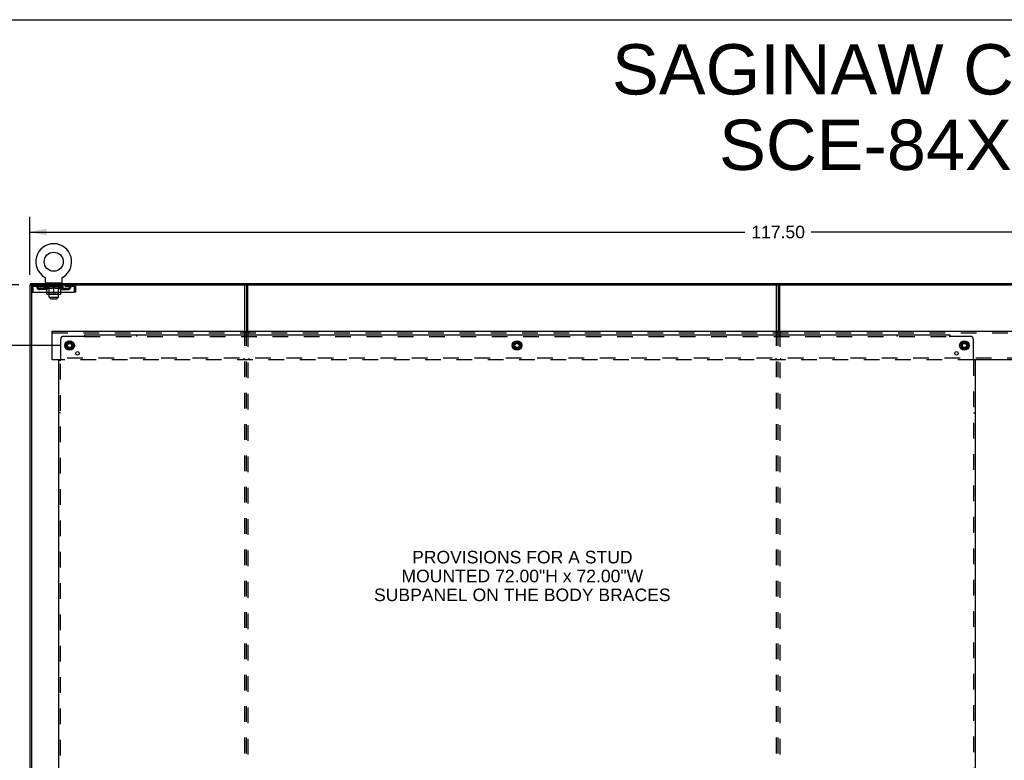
# Model space of a CAD drawing. Header units: inches. Extents: x 0 to 224, y 0 to 145.
# Tile 11 of 14: x 75 to 153, y 87 to 145. Entities that reach past the tile are written whole.
import ezdxf

# ---------------------------------------------------------------- set-up
doc = ezdxf.new("R2010")
doc.units = ezdxf.units.IN
doc.header["$LTSCALE"] = 12.302632
doc.header["$MEASUREMENT"] = 0
doc.linetypes.add('DOT', pattern=[0.2, 0.1, -0.1])
doc.linetypes.add('HIDDEN', pattern=[0.2, 0.1, -0.1])
doc.layers.get('0').update_dxf_attribs({"linetype": 'CONTINUOUS'})
for name, color, linetype in [('DEFAULT_2', 8, 'HIDDEN'), ('DIMENSIONS', 7, 'CONTINUOUS'), ('SUBPANELS', 7, 'CONTINUOUS')]:
    doc.layers.add(name, color=color, linetype=linetype)
doc.styles.get("Standard").update_dxf_attribs({"font": 'arial.ttf'})
doc.dimstyles.new('DIMSTYLE_1', dxfattribs={"dimtxt": 0.986842, "dimasz": 1.315789, "dimexe": 0.09, "dimexo": 0.07, "dimgap": 0.0375, "dimtad": 0, "dimtih": 1, "dimtoh": 1, "dimzin": 4, "dimdsep": 46, "dimtxsty": 'Standard', "dimblk": '_FILLED', "dimblk1": '_FILLED', "dimblk2": '_FILLED', "dimcen": 0.09, "dimadec": 3, "dimazin": 1, "dimtfac": 1, "dimtdec": 3, "dimtofl": 0, "dimtmove": 0, "dimatfit": 3, "dimldrblk": '_FILLED', "dimfxl": 0, "dimtolj": 1, "dimtzin": 4, "dimarcsym": 0})

# ---------------------------------------------------------------- blocks, each defined once
blk = doc.blocks.new('_FILLED')
at = {"color": 0, "linetype": 'ByBlock'}
blk.add_solid([(0, 0), (-1, 0.2), (-1, -0.2)], dxfattribs=at)
blk = doc.blocks.new('*D5')
at = {"layer": 'DIMENSIONS', "color": 2, "linetype": 'Continuous'}
for p, q in [((78.523, 119.168), (68.277, 119.168)), ((69.461, 119.168), (69.461, 85.764)), ((69.461, 48.918), (69.461, 82.31)), ((78.523, 48.918), (68.277, 48.918))]:
    blk.add_line(p, q, dxfattribs=at)
at = {"layer": 'DIMENSIONS', "color": 2, "linetype": 'Continuous', "xscale": 1.3157894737, "yscale": 1.3157894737, "zscale": 1.3157894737}
for p, rotation in [((69.461, 119.168), 90), ((69.461, 48.918), 270)]:
    blk.add_blockref('_FILLED', p, dxfattribs=dict(at, rotation=rotation))
at = {"layer": 'DIMENSIONS', "color": 2, "linetype": 'Continuous', "insert": (69.461, 85.271), "char_height": 0.9868, "width": 3.44844, "attachment_point": 2, "line_spacing_factor": 0.9}
blk.add_mtext('70.25\\PREF', dxfattribs=at)
blk = doc.blocks.new('*D8')
at = {"layer": 'DIMENSIONS', "color": 2, "linetype": 'Continuous'}
for p, q in [((76.153, 124.714), (76.153, 129.258)), ((193.653, 124.714), (193.653, 129.258)), ((76.153, 128.074), (132.302, 128.074)), ((193.653, 128.074), (137.504, 128.074))]:
    blk.add_line(p, q, dxfattribs=at)
at = {"layer": 'DIMENSIONS', "color": 2, "linetype": 'Continuous', "xscale": 1.3157894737, "yscale": 1.3157894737, "zscale": 1.3157894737, "rotation": 180}
blk.add_blockref('_FILLED', (76.153, 128.074), dxfattribs=at)
at = {"layer": 'DIMENSIONS', "color": 2, "linetype": 'Continuous', "xscale": 1.3157894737, "yscale": 1.3157894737, "zscale": 1.3157894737}
blk.add_blockref('_FILLED', (193.653, 128.074), dxfattribs=at)
at = {"layer": 'DIMENSIONS', "color": 2, "linetype": 'Continuous', "insert": (134.903, 128.568), "char_height": 0.9868, "width": 4.21517, "attachment_point": 2, "line_spacing_factor": 0.9}
blk.add_mtext('117.50', dxfattribs=at)
blk = doc.blocks.new('*D14')
at = {"layer": 'DIMENSIONS', "color": 2, "linetype": 'Continuous'}
for p, q in [((72.912, 123.918), (72.912, 126.55)), ((75.295, 123.918), (71.727, 123.918)), ((78.357, 119.168), (71.727, 119.168)), ((72.912, 119.168), (72.912, 116.536))]:
    blk.add_line(p, q, dxfattribs=at)
at = {"layer": 'DIMENSIONS', "color": 2, "linetype": 'Continuous', "xscale": 1.3157894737, "yscale": 1.3157894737, "zscale": 1.3157894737}
for p, rotation in [((72.912, 123.918), 270), ((72.912, 119.168), 90)]:
    blk.add_blockref('_FILLED', p, dxfattribs=dict(at, rotation=rotation))
at = {"layer": 'DIMENSIONS', "color": 2, "linetype": 'Continuous', "insert": (72.912, 122.818), "char_height": 0.9868, "width": 2.68172, "attachment_point": 2, "line_spacing_factor": 0.9}
blk.add_mtext('4.75\\PI.D.', dxfattribs=at)

msp = doc.modelspace()

# ---------------------------------------------------------------- hatches: boundary and pattern name
at = {"linetype": 'Continuous'}
h = msp.add_hatch(dxfattribs=at)
h.set_pattern_fill('DEFAULT__2', color=2, scale=1000000000.0, angle=125, style=0, pattern_type=0)
h.set_pattern_definition([(125, (0, 0), (-819200000, -573600000), [])])
edge = h.paths.add_edge_path()
edge.add_line((76.278, 123.918), (76.278, 40.168))
edge.add_line((76.153, 40.168), (76.278, 40.168))
edge.add_line((76.153, 123.918), (76.153, 40.168))
edge.add_line((76.153, 123.918), (76.278, 123.918))
h = msp.add_hatch(dxfattribs=at)
h.set_pattern_fill('DEFAULT__4', color=2, scale=38602.009263, angle=165, style=0, pattern_type=0)
h.set_pattern_definition([(165, (0, 0), (-9990, -37287), [])])
edge = h.paths.add_edge_path()
edge.add_line((76.216, 123.918), (193.591, 123.918))
edge.add_line((76.216, 124.043), (76.216, 123.918))
edge.add_line((76.216, 124.043), (193.591, 124.043))
edge.add_line((193.591, 124.043), (193.591, 123.918))

# ---------------------------------------------------------------- linework, layer by layer
at = {"color": 7, "linetype": 'Continuous'}
for p, q in [((0, 144.737), (223.684, 144.737)), ((77.305, 124.534), (77.31, 124.532)), ((77.306, 124.534), (77.307, 124.533)), ((77.31, 124.532), (77.314, 124.529)), ((77.314, 124.529), (77.318, 124.526)), ((77.318, 124.526), (77.322, 124.522)), ((77.322, 124.523), (77.326, 124.519)), ((77.326, 124.519), (77.33, 124.516)), ((77.33, 124.516), (77.334, 124.512)), ((77.333, 124.512), (77.337, 124.508)), ((77.337, 124.508), (77.341, 124.504)), ((77.34, 124.504), (77.344, 124.5)), ((77.344, 124.5), (77.347, 124.496)), ((77.347, 124.496), (77.35, 124.492)), ((77.35, 124.492), (77.353, 124.487)), ((77.353, 124.488), (77.355, 124.483)), ((77.355, 124.483), (77.358, 124.478)), ((77.358, 124.479), (77.36, 124.474)), ((77.36, 124.474), (77.362, 124.469)), ((77.362, 124.469), (77.364, 124.464)), ((77.364, 124.464), (77.366, 124.459)), ((78.691, 124.459), (78.693, 124.464)), ((78.693, 124.464), (78.695, 124.469)), ((78.695, 124.469), (78.697, 124.474)), ((78.697, 124.474), (78.699, 124.479)), ((78.699, 124.478), (78.702, 124.483)), ((78.701, 124.483), (78.704, 124.488)), ((78.704, 124.487), (78.707, 124.492)), ((78.707, 124.492), (78.71, 124.496)), ((78.71, 124.496), (78.713, 124.5)), ((78.713, 124.5), (78.716, 124.504)), ((78.716, 124.504), (78.72, 124.508)), ((78.72, 124.508), (78.723, 124.512)), ((78.723, 124.512), (78.727, 124.516)), ((78.727, 124.516), (78.731, 124.519)), ((78.731, 124.519), (78.735, 124.523)), ((78.735, 124.522), (78.739, 124.526)), ((78.739, 124.526), (78.743, 124.529)), ((78.743, 124.529), (78.747, 124.532)), ((78.743, 124.529), (78.744, 124.53)), ((78.747, 124.532), (78.751, 124.534)), ((78.75, 124.533), (78.751, 124.534)), ((76.153, 123.918), (76.153, 40.168)), ((76.153, 123.918), (193.653, 123.918)), ((76.216, 124.043), (76.216, 123.918)), ((76.216, 124.043), (193.591, 124.043)), ((76.278, 123.918), (76.278, 40.168)), ((76.278, 123.751), (76.382, 123.751)), ((76.382, 123.751), (76.382, 123.356)), ((77.366, 124.459), (77.367, 124.454)), ((77.367, 124.455), (77.369, 124.449)), ((77.369, 124.45), (77.37, 124.444)), ((77.37, 124.444), (77.371, 124.439)), ((77.371, 124.439), (77.372, 124.434)), ((77.372, 124.434), (77.373, 124.429)), ((77.373, 124.429), (77.373, 124.424)), ((77.373, 124.419), (77.373, 124.414)), ((77.373, 124.133), (77.373, 124.414)), ((77.433, 124.073), (77.433, 124.043)), ((78.623, 124.073), (77.433, 124.073)), ((78.623, 124.073), (78.623, 124.043)), ((78.683, 124.419), (78.684, 124.424)), ((78.683, 124.414), (78.683, 124.419)), ((78.683, 124.133), (78.683, 124.414)), ((78.684, 124.429), (78.685, 124.434)), ((78.684, 124.424), (78.684, 124.429)), ((78.685, 124.434), (78.686, 124.439)), ((78.686, 124.439), (78.687, 124.444)), ((78.687, 124.444), (78.688, 124.45)), ((78.688, 124.449), (78.689, 124.455)), ((78.689, 124.454), (78.691, 124.459)), ((79.674, 123.356), (79.674, 123.751)), ((79.778, 123.751), (79.674, 123.751)), ((93.028, 120.293), (93.028, 123.918)), ((93.153, 123.918), (93.153, 120.293)), ((134.903, 123.918), (134.903, 120.293)), ((76.278, 123.356), (76.382, 123.356)), ((77.478, 123.216), (77.478, 123.356)), ((78.536, 123.172), (77.521, 123.172)), ((77.663, 122.953), (77.663, 123.172)), ((77.793, 122.823), (77.663, 122.953)), ((77.663, 122.953), (78.393, 122.953)), ((78.028, 123.172), (78.028, 123.356)), ((78.263, 122.823), (78.393, 122.953)), ((78.393, 122.953), (78.393, 123.172)), ((78.579, 123.216), (78.579, 123.356)), ((79.778, 123.356), (79.674, 123.356)), ((77.793, 122.823), (78.263, 122.823)), ((77.903, 118.043), (77.903, 120.293)), ((77.903, 120.293), (191.028, 120.293)), ((79.001, 119.323), (79.001, 119.014)), ((79.006, 119.331), (79.273, 119.486)), ((79.283, 119.486), (79.551, 119.331)), ((79.556, 119.323), (79.556, 119.014)), ((114.126, 119.323), (114.126, 119.014)), ((114.131, 119.331), (114.398, 119.486)), ((114.408, 119.486), (114.676, 119.331)), ((114.681, 119.323), (114.681, 119.014)), ((149.251, 119.323), (149.251, 119.014)), ((149.256, 119.331), (149.523, 119.486)), ((149.533, 119.486), (149.801, 119.331)), ((149.806, 119.323), (149.806, 119.014)), ((79.273, 118.851), (79.006, 119.005)), ((79.551, 119.005), (79.283, 118.851)), ((114.398, 118.851), (114.131, 119.005)), ((114.676, 119.005), (114.408, 118.851)), ((149.523, 118.851), (149.256, 119.005)), ((149.801, 119.005), (149.533, 118.851)), ((78.555, 118.043), (77.903, 118.043)), ((156.93, 118.043), (150.252, 118.043))]:
    msp.add_line(p, q, dxfattribs=at)
at = {"color": 3, "linetype": 'Continuous'}
for p, q in [((76.412, 123.356), (76.412, 123.751)), ((79.644, 123.751), (79.644, 123.356)), ((79.778, 123.356), (79.778, 123.751)), ((93.278, 120.293), (93.278, 123.918)), ((134.778, 120.293), (134.778, 123.918)), ((135.028, 120.293), (135.028, 123.918)), ((76.412, 123.356), (79.644, 123.356))]:
    msp.add_line(p, q, dxfattribs=at)
for points in [[(76.412, 123.751), (76.415, 123.77), (76.417, 123.788), (76.419, 123.806), (76.422, 123.824), (76.424, 123.84), (76.427, 123.855), (76.429, 123.869), (76.431, 123.882), (76.434, 123.892), (76.436, 123.902), (76.438, 123.909), (76.441, 123.914), (76.443, 123.917), (76.445, 123.918)], [(79.611, 123.918), (79.614, 123.917), (79.616, 123.914), (79.618, 123.909), (79.621, 123.902), (79.623, 123.892), (79.626, 123.882), (79.628, 123.869), (79.63, 123.855), (79.633, 123.84), (79.635, 123.824), (79.637, 123.806), (79.64, 123.788), (79.642, 123.77), (79.644, 123.751)]]:
    msp.add_lwpolyline(points, dxfattribs=at)
at = {"color": 7, "linetype": 'Continuous'}
msp.add_lwpolyline([(77.373, 124.424), (77.373, 124.419), (77.373, 124.414)], dxfattribs=at)
for centre, radius in [((78.028, 125.745), 0.75), ((79.278, 119.168), 0.372), ((79.278, 119.168), 0.356), ((79.278, 119.168), 0.204), ((79.278, 119.168), 0.183), ((79.278, 119.168), 0.183), ((114.403, 119.168), 0.372), ((114.403, 119.168), 0.356), ((114.403, 119.168), 0.204), ((114.403, 119.168), 0.183), ((114.403, 119.168), 0.183), ((149.528, 119.168), 0.372), ((149.528, 119.168), 0.356), ((149.528, 119.168), 0.204), ((149.528, 119.168), 0.183), ((149.528, 119.168), 0.183)]:
    msp.add_circle(centre, radius, dxfattribs=at)
for centre, radius, start, end in [((78.028, 125.745), 1.41, 300.81801, 239.18199), ((76.445, 123.751), 0.063, 114.01843, 180), ((77.433, 124.133), 0.06, 180, 270), ((78.623, 124.133), 0.06, 270, 360), ((79.611, 123.751), 0.063, 0, 65.98157), ((77.521, 123.216), 0.0434, 180, 270), ((78.536, 123.216), 0.0434, 270, 360), ((79.011, 119.323), 0.01, 120, 180), ((79.278, 119.477), 0.01, 60, 120), ((79.546, 119.323), 0.01, 0.01128, 59.98796), ((114.136, 119.323), 0.01, 120, 180), ((114.403, 119.477), 0.01, 60, 119.98732), ((114.671, 119.323), 0.01, 0.01128, 59.98796), ((149.261, 119.323), 0.01, 120.01085, 179.98765), ((149.528, 119.477), 0.01, 60, 119.98732), ((149.796, 119.323), 0.01, 0.01128, 59.98796), ((79.011, 119.014), 0.01, 180.01128, 239.98796), ((79.278, 118.859), 0.01, 240.01171, 300), ((79.546, 119.014), 0.01, 300.01085, 360), ((114.136, 119.014), 0.01, 180.01128, 239.98796), ((114.403, 118.859), 0.01, 240.01171, 300), ((114.671, 119.014), 0.01, 300.01085, 360), ((149.261, 119.014), 0.01, 180.01128, 239.98796), ((149.528, 118.859), 0.01, 240.01171, 300), ((149.796, 119.014), 0.01, 300.01085, 360)]:
    msp.add_arc(centre, radius, start, end, dxfattribs=at)
at = {"color": 3, "linetype": 'Continuous'}
for centre, start, end in [((76.445, 123.751), 90, 180), ((79.611, 123.751), 0, 90)]:
    msp.add_arc(centre, 0.167, start, end, dxfattribs=at)
at = {"layer": 'DEFAULT_2', "color": 8, "linetype": 'HIDDEN'}
for p, q in [((77.305, 124.534), (77.305, 124.534)), ((77.313, 124.53), (77.314, 124.529)), ((78.751, 124.534), (78.752, 124.534)), ((78.751, 124.534), (78.752, 124.534)), ((76.445, 123.814), (76.445, 123.918)), ((76.445, 123.814), (79.611, 123.814)), ((76.997, 123.918), (76.997, 123.814)), ((77.285, 123.771), (77.285, 123.826)), ((77.471, 123.641), (77.285, 123.771)), ((78.772, 123.771), (77.285, 123.771)), ((77.296, 123.818), (77.296, 123.826)), ((77.307, 123.814), (77.307, 123.818)), ((77.317, 123.814), (77.317, 123.818)), ((77.318, 123.814), (77.318, 123.818)), ((77.33, 123.818), (77.33, 123.826)), ((77.349, 123.814), (77.349, 123.818)), ((77.351, 123.814), (77.351, 123.818)), ((77.384, 123.818), (77.384, 123.826)), ((77.402, 123.814), (77.402, 123.818)), ((77.405, 123.814), (77.405, 123.818)), ((77.642, 123.818), (77.413, 123.818)), ((77.459, 123.818), (77.459, 123.826)), ((77.46, 123.814), (77.46, 123.818)), ((77.461, 123.814), (77.461, 123.818)), ((77.464, 123.814), (77.464, 123.818)), ((77.474, 123.814), (77.474, 123.818)), ((77.474, 123.814), (77.474, 123.818)), ((77.478, 123.814), (77.478, 123.818)), ((77.478, 123.356), (77.478, 123.696)), ((77.478, 123.696), (77.513, 123.682)), ((77.481, 123.814), (77.481, 123.819)), ((77.485, 123.814), (77.485, 123.818)), ((77.504, 123.814), (77.504, 123.818)), ((77.522, 123.814), (77.522, 123.818)), ((77.525, 123.814), (77.525, 123.821)), ((77.55, 123.818), (77.55, 123.826)), ((77.55, 123.814), (77.55, 123.818)), ((77.552, 124.073), (77.552, 124.043)), ((77.56, 123.918), (77.56, 124.043)), ((77.562, 123.814), (77.562, 123.818)), ((77.567, 123.814), (77.567, 123.818)), ((77.575, 123.814), (77.575, 123.818)), ((77.591, 123.814), (77.591, 123.918)), ((77.591, 123.814), (77.591, 123.823)), ((77.598, 123.983), (77.598, 124.063)), ((77.666, 123.973), (77.608, 123.973)), ((77.611, 123.814), (77.611, 123.818)), ((77.614, 123.814), (77.614, 123.818)), ((77.642, 123.814), (77.642, 123.818)), ((77.72, 123.818), (77.654, 123.818)), ((77.657, 123.818), (77.657, 123.826)), ((77.662, 123.219), (77.662, 123.767)), ((77.663, 123.172), (77.663, 123.963)), ((77.665, 123.814), (77.665, 123.818)), ((77.67, 123.814), (77.67, 123.818)), ((77.677, 123.814), (77.677, 123.824)), ((77.685, 123.814), (77.685, 123.818)), ((77.696, 123.814), (77.696, 123.818)), ((77.72, 123.814), (77.72, 123.818)), ((77.808, 123.818), (77.745, 123.818)), ((77.769, 123.814), (77.769, 123.818)), ((77.774, 123.818), (77.774, 123.826)), ((77.779, 123.814), (77.779, 123.818)), ((77.781, 123.814), (77.781, 123.825)), ((77.785, 123.814), (77.785, 123.818)), ((77.794, 123.814), (77.794, 123.818)), ((77.808, 123.814), (77.808, 123.818)), ((77.902, 123.818), (77.844, 123.818)), ((77.861, 123.814), (77.861, 123.818)), ((77.894, 123.818), (77.986, 123.823)), ((77.899, 123.818), (77.899, 123.826)), ((77.9, 123.826), (77.899, 123.826)), ((77.9, 123.818), (77.9, 123.826)), ((77.9, 123.814), (77.9, 123.818)), ((77.902, 123.814), (77.902, 123.818)), ((77.905, 123.814), (77.905, 123.818)), ((77.906, 123.814), (77.906, 123.818)), ((77.949, 123.818), (78.023, 123.818)), ((77.958, 123.814), (77.958, 123.818)), ((77.961, 123.818), (77.961, 123.822)), ((77.986, 123.818), (77.986, 123.823)), ((78.028, 123.696), (77.994, 123.682)), ((78, 123.814), (78, 123.818)), ((78.025, 123.818), (78.025, 123.818)), ((78.025, 123.814), (78.025, 123.818)), ((78.025, 123.814), (78.025, 123.818)), ((78.028, 123.818), (78.028, 123.826)), ((78.028, 123.826), (78.163, 123.818)), ((78.028, 123.356), (78.028, 123.696)), ((78.028, 123.696), (78.063, 123.682)), ((78.031, 123.814), (78.031, 123.818)), ((78.031, 123.818), (78.032, 123.818)), ((78.032, 123.814), (78.032, 123.818)), ((78.057, 123.814), (78.057, 123.818)), ((78.057, 123.818), (78.107, 123.818)), ((78.099, 123.814), (78.099, 123.818)), ((78.15, 123.814), (78.15, 123.818)), ((78.152, 123.814), (78.152, 123.818)), ((78.155, 123.814), (78.155, 123.818)), ((78.155, 123.818), (78.212, 123.818)), ((78.157, 123.818), (78.157, 123.826)), ((78.157, 123.818), (78.157, 123.826)), ((78.157, 123.826), (78.157, 123.826)), ((78.157, 123.814), (78.157, 123.818)), ((78.196, 123.814), (78.196, 123.818)), ((78.249, 123.814), (78.249, 123.818)), ((78.249, 123.818), (78.312, 123.818)), ((78.263, 123.814), (78.263, 123.818)), ((78.272, 123.814), (78.272, 123.818)), ((78.276, 123.814), (78.276, 123.825)), ((78.278, 123.814), (78.278, 123.818)), ((78.283, 123.818), (78.283, 123.826)), ((78.288, 123.814), (78.288, 123.818)), ((78.337, 123.814), (78.337, 123.818)), ((78.337, 123.818), (78.403, 123.818)), ((78.361, 123.814), (78.361, 123.818)), ((78.372, 123.814), (78.372, 123.818)), ((78.38, 123.814), (78.38, 123.824)), ((78.386, 123.814), (78.386, 123.818)), ((78.448, 123.973), (78.391, 123.973)), ((78.392, 123.814), (78.392, 123.818)), ((78.393, 123.172), (78.393, 123.963)), ((78.394, 123.219), (78.394, 123.767)), ((78.4, 123.818), (78.4, 123.826)), ((78.415, 123.814), (78.415, 123.818)), ((78.415, 123.818), (78.644, 123.818)), ((78.443, 123.814), (78.443, 123.818)), ((78.446, 123.814), (78.446, 123.818)), ((78.458, 123.983), (78.458, 124.063)), ((78.466, 123.814), (78.466, 123.918)), ((78.466, 123.814), (78.466, 123.823)), ((78.482, 123.814), (78.482, 123.818)), ((78.49, 123.814), (78.49, 123.818)), ((78.495, 123.814), (78.495, 123.818)), ((78.496, 123.918), (78.496, 124.043)), ((78.504, 124.073), (78.504, 124.043)), ((78.506, 123.818), (78.506, 123.826)), ((78.506, 123.814), (78.506, 123.818)), ((78.532, 123.814), (78.532, 123.821)), ((78.535, 123.814), (78.535, 123.818)), ((78.579, 123.696), (78.544, 123.682)), ((78.553, 123.814), (78.553, 123.818)), ((78.572, 123.814), (78.572, 123.818)), ((78.576, 123.814), (78.576, 123.819)), ((78.579, 123.814), (78.579, 123.818)), ((78.579, 123.356), (78.579, 123.696)), ((78.583, 123.814), (78.583, 123.818)), ((78.583, 123.814), (78.583, 123.818)), ((78.585, 123.641), (78.772, 123.771)), ((78.593, 123.814), (78.593, 123.818)), ((78.596, 123.814), (78.596, 123.818)), ((78.597, 123.814), (78.597, 123.818)), ((78.598, 123.818), (78.598, 123.826)), ((78.652, 123.814), (78.652, 123.818)), ((78.655, 123.814), (78.655, 123.818)), ((78.672, 123.818), (78.672, 123.826)), ((78.705, 123.814), (78.705, 123.818)), ((78.708, 123.814), (78.708, 123.818)), ((78.727, 123.818), (78.727, 123.826)), ((78.738, 123.814), (78.738, 123.818)), ((78.74, 123.814), (78.74, 123.818)), ((78.75, 123.814), (78.75, 123.818)), ((78.761, 123.818), (78.761, 123.826)), ((78.772, 123.771), (78.772, 123.826)), ((79.06, 123.918), (79.06, 123.814)), ((79.611, 123.918), (79.611, 123.814)), ((76.914, 123.563), (76.914, 123.667)), ((77.397, 123.667), (76.914, 123.667)), ((77.397, 123.563), (76.914, 123.563)), ((77.164, 123.563), (77.164, 123.667)), ((77.471, 123.641), (77.478, 123.641)), ((77.547, 123.67), (77.512, 123.682)), ((77.58, 123.66), (77.546, 123.671)), ((77.613, 123.652), (77.58, 123.661)), ((77.646, 123.645), (77.613, 123.652)), ((77.662, 123.219), (77.616, 123.172)), ((77.679, 123.641), (77.646, 123.646)), ((77.662, 123.219), (78.394, 123.219)), ((77.827, 123.641), (77.679, 123.641)), ((77.827, 123.641), (77.86, 123.646)), ((77.894, 123.652), (77.86, 123.645)), ((77.927, 123.661), (77.893, 123.652)), ((77.96, 123.671), (77.926, 123.66)), ((77.994, 123.682), (77.96, 123.67)), ((78.097, 123.67), (78.063, 123.682)), ((78.131, 123.66), (78.097, 123.671)), ((78.164, 123.652), (78.13, 123.661)), ((78.197, 123.645), (78.163, 123.652)), ((78.23, 123.641), (78.196, 123.646)), ((78.378, 123.641), (78.23, 123.641)), ((78.378, 123.641), (78.411, 123.646)), ((78.394, 123.219), (78.393, 123.219)), ((78.394, 123.219), (78.441, 123.172)), ((78.444, 123.652), (78.411, 123.645)), ((78.477, 123.661), (78.443, 123.652)), ((78.511, 123.671), (78.477, 123.66)), ((78.545, 123.682), (78.51, 123.67)), ((78.579, 123.641), (78.585, 123.641)), ((78.66, 123.667), (79.143, 123.667)), ((78.66, 123.563), (79.143, 123.563)), ((78.893, 123.563), (78.893, 123.667)), ((79.143, 123.563), (79.143, 123.667)), ((77.903, 120.168), (191.028, 120.168)), ((92.966, 120.293), (92.966, 120.168)), ((93.028, 47.793), (93.028, 120.293)), ((93.153, 47.793), (93.153, 120.293)), ((93.278, 120.293), (93.278, 47.793)), ((93.341, 120.293), (93.341, 120.168)), ((134.716, 120.293), (134.716, 120.168)), ((134.778, 47.793), (134.778, 120.293)), ((134.903, 47.793), (134.903, 120.293)), ((135.028, 120.293), (135.028, 47.793)), ((135.091, 120.293), (135.091, 120.168)), ((191.028, 118.168), (77.903, 118.168)), ((150.252, 118.043), (78.555, 118.043)), ((92.966, 118.168), (92.966, 118.043)), ((93.341, 118.168), (93.341, 118.043)), ((134.716, 118.168), (134.716, 118.043)), ((135.091, 118.168), (135.091, 118.043))]:
    msp.add_line(p, q, dxfattribs=at)
for points in [[(76.412, 123.751), (76.415, 123.758), (76.417, 123.765), (76.419, 123.772), (76.422, 123.778), (76.424, 123.785), (76.427, 123.79), (76.429, 123.796), (76.431, 123.8), (76.434, 123.804), (76.436, 123.808), (76.438, 123.811), (76.441, 123.812), (76.443, 123.814), (76.445, 123.814)], [(79.611, 123.814), (79.614, 123.814), (79.616, 123.812), (79.618, 123.811), (79.621, 123.808), (79.623, 123.804), (79.626, 123.8), (79.628, 123.796), (79.63, 123.79), (79.633, 123.785), (79.635, 123.778), (79.637, 123.772), (79.64, 123.765), (79.642, 123.758), (79.644, 123.751)]]:
    msp.add_lwpolyline(points, dxfattribs=at)
for centre, radius in [((79.278, 119.168), 0.318), ((79.278, 119.168), 0.166), ((114.403, 119.168), 0.318), ((114.403, 119.168), 0.166), ((149.528, 119.168), 0.318), ((149.528, 119.168), 0.166)]:
    msp.add_circle(centre, radius, dxfattribs=at)
at = {"layer": 'DEFAULT_2', "color": 8, "linetype": 'DOT'}
for centre in [(79.278, 119.168), (114.403, 119.168), (149.528, 119.168)]:
    msp.add_circle(centre, 0.17, dxfattribs=at)
at = {"layer": 'DEFAULT_2', "color": 8, "linetype": 'HIDDEN'}
for centre, radius, start, end in [((76.445, 123.751), 0.063, 90, 114.01843), ((76.625, 123.751), 0.167, 8.07163, 90), ((76.625, 123.752), 0.0625, 7.98631, 90), ((76.914, 123.792), 0.229, 187.98631, 270), ((76.914, 123.792), 0.125, 188.07163, 270), ((77.397, 123.792), 0.125, 270, 351.92837), ((77.397, 123.792), 0.229, 270, 352.01369), ((77.686, 123.751), 0.167, 90, 171.92837), ((77.588, 124.063), 0.01, 0, 90), ((77.608, 123.983), 0.01, 180, 270), ((77.616, 123.767), 0.0466, 0, 90), ((77.685, 123.752), 0.0625, 90, 172.01369), ((77.653, 123.963), 0.01, 0, 90), ((78.371, 123.751), 0.167, 8.07163, 90), ((78.371, 123.752), 0.0625, 7.98631, 90), ((78.403, 123.963), 0.01, 90, 180), ((78.441, 123.767), 0.0466, 90, 180), ((78.66, 123.792), 0.229, 187.98631, 270), ((78.448, 123.983), 0.01, 270, 360), ((78.468, 124.063), 0.01, 90, 180), ((78.66, 123.792), 0.125, 188.07163, 270), ((79.143, 123.792), 0.125, 270, 351.92837), ((79.143, 123.792), 0.229, 270, 352.01369), ((79.432, 123.751), 0.167, 90, 171.92837), ((79.432, 123.752), 0.0625, 90, 172.01369), ((79.611, 123.751), 0.063, 65.98157, 90)]:
    msp.add_arc(centre, radius, start, end, dxfattribs=at)
for centre, major_axis, ratio, start_param, end_param in [((78.028, 123.826), (0.743, 0.008), 0.059247, 2.966439, 3.140971), ((77.262, 123.812), (0.232, 0), 0.060167, 0.426548, 1.470503), ((78.028, 123.826), (0.744, 0), 0.060167, 3.141593, 3.316126), ((77.262, 123.804), (0.232, 0.002), 0.059247, 1.374323, 1.469882), ((78.028, 123.826), (0.743, 0.015), 0.056515, 2.79136, 2.965893), ((77.233, 123.812), (0.232, 0.002), 0.059247, 0.251393, 1.295349), ((77.313, 123.812), (0.232, -0.002), 0.059247, 0.601702, 1.645657), ((78.028, 123.826), (0.743, -0.008), 0.059247, -2.966439, -2.791906), ((77.313, 123.804), (0.232, 0), 0.060167, 1.549477, 1.645036), ((77.233, 123.804), (0.232, 0.005), 0.056515, 1.199244, 1.294804), ((77.317, 123.807), (0.192, 0.002), 0.059247, 1.051627, 1.625044), ((77.294, 123.807), (0.192, 0.004), 0.056515, 0.876548, 1.449966), ((77.362, 123.807), (0.192, 0), 0.060167, 1.226781, 1.800198), ((78.028, 123.826), (0.743, 0.022), 0.052059, 2.616423, 2.790956), ((77.229, 123.812), (0.232, 0.005), 0.056515, 0.076315, 1.120271), ((77.387, 123.812), (0.232, -0.005), 0.056515, 0.77678, 1.820736), ((78.028, 123.826), (0.743, -0.015), 0.056515, -2.79136, -2.616827), ((77.387, 123.804), (0.232, -0.002), 0.059247, 1.724631, 1.82019), ((77.229, 123.804), (0.232, 0.007), 0.052059, 1.024308, 1.119867), ((77.293, 123.807), (0.192, 0.006), 0.052059, 0.701611, 1.275029), ((77.427, 123.807), (0.192, -0.002), 0.059247, 1.401935, 1.975352), ((78.028, 123.826), (0.743, 0.029), 0.046022, 2.441677, 2.61621), ((77.48, 123.812), (0.232, -0.007), 0.052059, 0.951717, 1.995673), ((78.028, 123.826), (0.743, -0.022), 0.052059, -2.616423, -2.441891), ((77.249, 123.812), (0.232, 0.007), 0.052059, -0.098622, 0.945334), ((77.48, 123.804), (0.232, -0.005), 0.056515, 1.899709, 1.995269), ((77.249, 123.804), (0.232, 0.009), 0.046022, 0.849561, 0.945121), ((77.315, 123.807), (0.192, 0.007), 0.046022, 0.526865, 1.100283), ((77.51, 123.807), (0.192, -0.004), 0.056515, 1.577013, 2.150431), ((77.589, 123.812), (0.232, -0.009), 0.046022, 1.126463, 2.170419), ((78.028, 123.826), (0.743, 0.034), 0.038593, 2.267147, 2.44168), ((78.028, 123.826), (0.743, -0.029), 0.046022, -2.441677, -2.267144), ((77.293, 123.812), (0.232, 0.009), 0.046022, -0.273368, 0.770588), ((77.589, 123.804), (0.232, -0.007), 0.052059, 2.074646, 2.170205), ((77.293, 123.804), (0.232, 0.011), 0.038593, 0.675031, 0.77059), ((77.358, 123.807), (0.192, 0.009), 0.038593, 0.352335, 0.925752), ((77.609, 123.807), (0.192, -0.006), 0.052059, 1.75195, 2.325367), ((77.712, 123.812), (0.232, -0.011), 0.038593, 1.300994, 2.344949), ((78.028, 123.826), (0.743, 0.039), 0.030002, 2.09283, 2.267363), ((78.028, 123.826), (0.743, -0.034), 0.038593, -2.267147, -2.092614), ((77.359, 123.812), (0.232, 0.011), 0.038593, -0.447899, 0.596057), ((77.712, 123.804), (0.232, -0.009), 0.046022, 2.249392, 2.344952), ((77.359, 123.804), (0.232, 0.012), 0.030002, 0.500714, 0.596274), ((77.422, 123.807), (0.192, 0.01), 0.030002, 0.178018, 0.751436), ((77.721, 123.807), (0.192, -0.007), 0.046022, 1.926696, 2.500114), ((77.445, 123.812), (0.232, 0.012), 0.030002, 5.660971, 6.704926), ((77.845, 123.812), (0.232, -0.012), 0.030002, 1.47531, 2.519266), ((78.028, 123.826), (0.743, 0.042), 0.020513, 8.201887, 8.37642), ((78.028, 123.826), (0.743, -0.039), 0.030002, -2.09283, -1.918297), ((77.845, 123.804), (0.232, -0.011), 0.038593, 2.423923, 2.519482), ((77.445, 123.804), (0.232, 0.013), 0.020513, 0.326586, 0.422146), ((77.504, 123.807), (0.192, 0.011), 0.020513, 0.00389, 0.577307), ((77.842, 123.807), (0.192, -0.009), 0.038593, 2.101227, 2.674644), ((77.549, 123.812), (0.232, 0.013), 0.020513, -0.796343, 0.247613), ((77.983, 123.812), (0.232, -0.013), 0.020513, 1.649438, 2.693394), ((78.028, 123.826), (0.743, 0.044), 0.010411, 1.744712, 1.919245), ((78.028, 123.826), (0.743, -0.042), 0.020513, -1.918702, -1.744169), ((77.983, 123.804), (0.232, -0.012), 0.030002, 2.598239, 2.693799), ((77.549, 123.804), (0.232, 0.014), 0.010411, 0.152596, 0.248156), ((77.602, 123.807), (0.192, 0.011), 0.010411, 6.113086, 6.686503), ((77.969, 123.807), (0.192, -0.01), 0.030002, 2.275543, 2.848961), ((77.668, 123.812), (0.232, 0.014), 0.010411, -0.970333, -0.000837), ((78.122, 123.812), (0.232, -0.014), 0.010411, 1.823428, 2.867384), ((78.028, 123.826), (0.743, -0.044), 0.010411, -1.744712, -1.570179), ((78.122, 123.804), (0.232, -0.013), 0.020513, 2.772368, 2.867927), ((78.097, 123.807), (0.192, -0.011), 0.020513, 2.449671, 3.023089), ((77.934, 123.812), (0.232, 0.014), 0.010411, 0.274209, 1.318165), ((77.833, 123.807), (0.192, 0.011), 0.010411, -0.000381, 0.517932), ((77.798, 123.804), (0.232, 0.014), 0.010411, 0.195236, 0.407198), ((78.028, 123.826), (0.743, 0.044), 0.010411, -1.579123, -1.39688), ((78.259, 123.804), (0.232, -0.014), 0.010411, 2.946357, 3.041917), ((78.224, 123.807), (0.192, -0.011), 0.010411, 2.623661, 3.142044), ((78.074, 123.812), (0.232, 0.013), 0.020513, 0.448199, 1.492154), ((77.96, 123.807), (0.192, 0.011), 0.020513, 0.118504, 0.691921), ((77.934, 123.804), (0.232, 0.013), 0.020513, 0.273666, 0.369225), ((78.028, 123.826), (0.743, 0.042), 0.020513, -1.397424, -1.222891), ((78.389, 123.812), (0.232, -0.014), 0.010411, -3.140756, -2.17126), ((78.028, 123.826), (0.743, -0.044), 0.010411, 1.222347, 1.39688), ((78.212, 123.812), (0.232, 0.012), 0.030002, 0.622327, 1.666283), ((78.088, 123.807), (0.192, 0.01), 0.030002, 0.292632, 0.86605), ((78.455, 123.807), (0.192, -0.011), 0.010411, 2.738275, 3.311692), ((78.507, 123.812), (0.232, -0.013), 0.020513, 2.89398, 3.937936), ((78.074, 123.804), (0.232, 0.012), 0.030002, 0.447794, 0.543354), ((78.507, 123.804), (0.232, -0.014), 0.010411, 2.893437, 2.988996), ((78.345, 123.812), (0.232, 0.011), 0.038593, 0.796643, 1.840599), ((78.028, 123.826), (0.743, 0.039), 0.030002, -1.223295, -1.048762), ((78.028, 123.826), (0.743, -0.042), 0.020513, 1.048358, 1.222891), ((78.215, 123.807), (0.192, 0.009), 0.038593, 0.466948, 1.040366), ((78.553, 123.807), (0.192, -0.011), 0.020513, 2.564285, 3.137703), ((78.611, 123.812), (0.232, -0.012), 0.030002, 2.719852, 3.763807), ((78.467, 123.812), (0.232, 0.009), 0.046022, 0.971174, 2.01513), ((78.212, 123.804), (0.232, 0.011), 0.038593, 0.62211, 0.71767), ((78.611, 123.804), (0.232, -0.013), 0.020513, 2.719447, 2.815007), ((78.028, 123.826), (0.743, 0.034), 0.038593, -1.048979, -0.874446), ((78.028, 123.826), (0.743, -0.039), 0.030002, 0.874229, 1.048762), ((78.336, 123.807), (0.192, 0.007), 0.046022, 0.641479, 1.214897), ((78.577, 123.812), (0.232, 0.007), 0.052059, 1.14592, 2.189876), ((78.635, 123.807), (0.192, -0.01), 0.030002, 2.390157, 2.963574), ((78.698, 123.812), (0.232, -0.011), 0.038593, 2.545535, 3.589491), ((78.448, 123.807), (0.192, 0.006), 0.052059, 0.816225, 1.389643), ((78.345, 123.804), (0.232, 0.009), 0.046022, 0.796641, 0.892201), ((78.698, 123.804), (0.232, -0.012), 0.030002, 2.545319, 2.640878), ((78.67, 123.812), (0.232, 0.005), 0.056515, 1.320857, 2.364813), ((78.028, 123.826), (0.743, 0.029), 0.046022, -0.874448, -0.699915), ((78.028, 123.826), (0.743, -0.034), 0.038593, 0.699913, 0.874446), ((78.699, 123.807), (0.192, -0.009), 0.038593, 2.21584, 2.789258), ((78.764, 123.812), (0.232, -0.009), 0.046022, 2.371005, 3.41496), ((78.547, 123.807), (0.192, 0.004), 0.056515, 0.991162, 1.564579), ((78.743, 123.812), (0.232, 0.002), 0.059247, 1.495935, 2.539891), ((78.808, 123.812), (0.232, -0.007), 0.052059, 2.196258, 3.240214), ((78.742, 123.807), (0.192, -0.007), 0.046022, 2.04131, 2.614727), ((78.467, 123.804), (0.232, 0.007), 0.052059, 0.971387, 1.066947), ((78.764, 123.804), (0.232, -0.011), 0.038593, 2.371002, 2.466562), ((78.795, 123.812), (0.232, 0), 0.060167, 1.671089, 2.715045), ((78.828, 123.812), (0.232, -0.005), 0.056515, 2.021322, 3.065278), ((78.63, 123.807), (0.192, 0.002), 0.059247, 1.16624, 1.739658), ((78.028, 123.826), (0.743, 0.022), 0.052059, -0.699702, -0.525169), ((78.028, 123.826), (0.743, -0.029), 0.046022, 0.525382, 0.699915), ((78.824, 123.812), (0.232, -0.002), 0.059247, 1.846243, 2.890199), ((78.763, 123.807), (0.192, -0.006), 0.052059, 1.866564, 2.439981), ((78.695, 123.807), (0.192, 0), 0.060167, 1.341394, 1.914812), ((78.763, 123.807), (0.192, -0.004), 0.056515, 1.691627, 2.265045), ((78.739, 123.807), (0.192, -0.002), 0.059247, 1.516549, 2.089966), ((78.577, 123.804), (0.232, 0.005), 0.056515, 1.146324, 1.241883), ((78.808, 123.804), (0.232, -0.009), 0.046022, 2.196472, 2.292031), ((78.028, 123.826), (0.743, 0.015), 0.056515, -0.524765, -0.350233), ((78.028, 123.826), (0.743, -0.022), 0.052059, 0.350636, 0.525169), ((78.67, 123.804), (0.232, 0.002), 0.059247, 1.321402, 1.416962), ((78.828, 123.804), (0.232, -0.007), 0.052059, 2.021726, 2.117285), ((78.028, 123.826), (0.743, 0.008), 0.059247, -0.349687, -0.175154), ((78.028, 123.826), (0.743, -0.015), 0.056515, 0.1757, 0.350233), ((78.743, 123.804), (0.232, 0), 0.060167, 1.496556, 1.592116), ((78.824, 123.804), (0.232, -0.005), 0.056515, 1.846789, 1.942348), ((78.795, 123.804), (0.232, -0.002), 0.059247, 1.67171, 1.76727), ((78.028, 123.826), (0.744, 0), 0.060167, -0.174533, 0), ((78.028, 123.826), (0.743, -0.008), 0.059247, 0.000621, 0.175154)]:
    msp.add_ellipse(centre, major_axis=major_axis, ratio=ratio, start_param=start_param, end_param=end_param, dxfattribs=at)
at = {"layer": 'SUBPANELS', "color": 3, "linetype": 'Continuous'}
for p, q in [((80.399, 119.887), (78.81, 119.887)), ((80.418, 119.906), (80.41, 119.898)), ((80.435, 120.012), (80.435, 119.925)), ((80.435, 120.012), (148.372, 120.012)), ((148.372, 120.012), (148.372, 119.925)), ((149.997, 119.887), (148.407, 119.887)), ((78.56, 119.637), (78.56, 118.047)), ((150.247, 118.047), (150.247, 119.637)), ((78.435, 50.074), (78.435, 118.012)), ((78.435, 118.012), (78.521, 118.012)), ((150.266, 118.029), (150.259, 118.036)), ((150.372, 118.012), (150.286, 118.012)), ((150.372, 118.012), (150.372, 50.074))]:
    msp.add_line(p, q, dxfattribs=at)
at = {"layer": 'SUBPANELS', "color": 8, "linetype": 'HIDDEN'}
for p, q in [((80.435, 119.846), (80.435, 119.925)), ((80.435, 119.887), (148.372, 119.887)), ((84.56, 119.887), (84.56, 120.012)), ((144.247, 119.887), (144.247, 120.012)), ((148.372, 119.846), (148.372, 119.925)), ((78.521, 118.012), (78.6, 118.012)), ((78.56, 50.074), (78.56, 118.012)), ((150.206, 118.012), (150.286, 118.012)), ((150.247, 118.012), (150.247, 50.074)), ((78.56, 113.887), (78.435, 113.887)), ((150.247, 113.887), (150.372, 113.887))]:
    msp.add_line(p, q, dxfattribs=at)
at = {"layer": 'SUBPANELS', "color": 3, "linetype": 'Continuous'}
for points in [[(80.41, 119.898), (80.408, 119.896), (80.406, 119.894), (80.404, 119.892), (80.403, 119.89), (80.401, 119.889), (80.399, 119.887)], [(80.435, 119.925), (80.433, 119.923), (80.431, 119.921), (80.429, 119.918), (80.428, 119.916), (80.426, 119.914), (80.424, 119.912), (80.423, 119.911), (80.421, 119.909), (80.419, 119.907), (80.418, 119.906)], [(148.372, 119.925), (148.374, 119.923), (148.376, 119.921), (148.377, 119.918), (148.379, 119.916), (148.381, 119.914), (148.383, 119.912), (148.384, 119.911), (148.386, 119.909), (148.387, 119.907), (148.389, 119.906), (148.394, 119.9)], [(148.394, 119.9), (148.396, 119.898), (148.398, 119.896), (148.4, 119.894), (148.402, 119.892), (148.404, 119.89), (148.406, 119.889), (148.407, 119.887)], [(78.521, 118.012), (78.524, 118.014), (78.526, 118.015), (78.528, 118.017), (78.53, 118.019), (78.532, 118.021), (78.534, 118.022), (78.536, 118.024), (78.538, 118.026), (78.539, 118.027), (78.541, 118.029), (78.546, 118.034)], [(78.546, 118.034), (78.548, 118.036), (78.55, 118.038), (78.552, 118.04), (78.554, 118.042), (78.556, 118.044), (78.558, 118.046), (78.56, 118.047)], [(150.259, 118.036), (150.257, 118.038), (150.255, 118.04), (150.253, 118.042), (150.251, 118.044), (150.249, 118.046), (150.247, 118.047)], [(150.286, 118.012), (150.283, 118.014), (150.281, 118.015), (150.279, 118.017), (150.277, 118.019), (150.275, 118.021), (150.273, 118.022), (150.271, 118.024), (150.269, 118.026), (150.267, 118.027), (150.266, 118.029)]]:
    msp.add_lwpolyline(points, dxfattribs=at)
at = {"layer": 'SUBPANELS', "color": 8, "linetype": 'HIDDEN'}
for points in [[(80.409, 119.873), (80.407, 119.876), (80.406, 119.878), (80.404, 119.881), (80.402, 119.883), (80.401, 119.885), (80.399, 119.887)], [(80.435, 119.846), (80.433, 119.847), (80.431, 119.848), (80.429, 119.848), (80.427, 119.85), (80.426, 119.851), (80.424, 119.852), (80.422, 119.854), (80.421, 119.856), (80.419, 119.857), (80.418, 119.859), (80.416, 119.861), (80.415, 119.863), (80.413, 119.866), (80.412, 119.868), (80.409, 119.873)], [(148.372, 119.846), (148.374, 119.847), (148.376, 119.848), (148.378, 119.848), (148.379, 119.85), (148.381, 119.851), (148.383, 119.852), (148.385, 119.854), (148.386, 119.856), (148.388, 119.857), (148.389, 119.859), (148.391, 119.861), (148.392, 119.863), (148.393, 119.866), (148.395, 119.868)], [(148.395, 119.868), (148.398, 119.873), (148.399, 119.876), (148.401, 119.878), (148.403, 119.881), (148.404, 119.883), (148.406, 119.885), (148.407, 119.887)], [(78.578, 118.035), (78.573, 118.038), (78.571, 118.039), (78.568, 118.041), (78.566, 118.042), (78.564, 118.044), (78.562, 118.046), (78.56, 118.047)], [(78.6, 118.012), (78.6, 118.014), (78.599, 118.016), (78.598, 118.017), (78.597, 118.019), (78.596, 118.021), (78.594, 118.023), (78.593, 118.024), (78.591, 118.026), (78.589, 118.027), (78.587, 118.029), (78.585, 118.03), (78.583, 118.032), (78.581, 118.033), (78.578, 118.035)], [(150.206, 118.012), (150.207, 118.014), (150.208, 118.016), (150.209, 118.017), (150.21, 118.019), (150.211, 118.021), (150.213, 118.023), (150.214, 118.024), (150.216, 118.026), (150.218, 118.027), (150.22, 118.029), (150.222, 118.03), (150.224, 118.032), (150.226, 118.033), (150.228, 118.035), (150.233, 118.038)], [(150.233, 118.038), (150.236, 118.039), (150.239, 118.041), (150.241, 118.042), (150.243, 118.044), (150.245, 118.046), (150.247, 118.047)]]:
    msp.add_lwpolyline(points, dxfattribs=at)
for centre in [(79.278, 119.168), (114.403, 119.168), (149.528, 119.168)]:
    msp.add_circle(centre, 0.25, dxfattribs=at)
at = {"layer": 'SUBPANELS', "color": 3, "linetype": 'Continuous'}
for centre in [(79.897, 118.549), (148.91, 118.549)]:
    msp.add_circle(centre, 0.141, dxfattribs=at)
for centre, start, end in [((78.81, 119.637), 90, 180), ((149.997, 119.637), 0, 90)]:
    msp.add_arc(centre, 0.25, start, end, dxfattribs=at)

# ---------------------------------------------------------------- texts
at = {"layer": 'DIMENSIONS', "color": 2, "linetype": 'Continuous', "attachment_point": 2, "line_spacing_factor": 0.9}
for s, insert, char_height, width in [('SAGINAW CONTROL & ENGINEERING\\PSCE-84XM3EW18     Sheet 2 of 2', (171.793, 142.815), 3.94737, 99.69673), ('PROVISIONS FOR A STUD\\PMOUNTED 72.00"H x 72.00"W\\PSUBPANEL ON THE BODY BRACES', (114.82, 103.053), 0.98684, 23.24032)]:
    msp.add_mtext(s, dxfattribs=dict(at, insert=insert, char_height=char_height, width=width))

# ---------------------------------------------------------------- dimensions: what is measured, and where the dimension line sits
at = {"layer": 'DIMENSIONS', "color": 2, "linetype": 'Continuous'}
dim = msp.add_linear_dim(base=(193.653, 128.074), p1=(76.153, 124.644), p2=(193.653, 124.644), dimstyle='DIMSTYLE_1', dxfattribs=at)
dim.commit()
dim.dimension.update_dxf_attribs({"geometry": '*D8', "text_midpoint": (134.945, 128.069), "dimtype": 160})
for base, p1, p2, angle, text, picture, middle in [((72.912, 119.168), (75.365, 123.918), (78.427, 119.168), 270, '<>\\PI.D.', '*D14', (72.912, 121.584)), ((69.461, 119.168), (78.593, 48.918), (78.593, 119.168), 90, '<>\\PREF', '*D5', (69.461, 84.037))]:
    dim = msp.add_linear_dim(base=base, p1=p1, p2=p2, angle=angle, text=text, dimstyle='DIMSTYLE_1', dxfattribs=at)
    dim.commit()
    dim.dimension.update_dxf_attribs({"geometry": picture, "text_midpoint": middle, "dimtype": 160})

doc.saveas('drawing.dxf')
